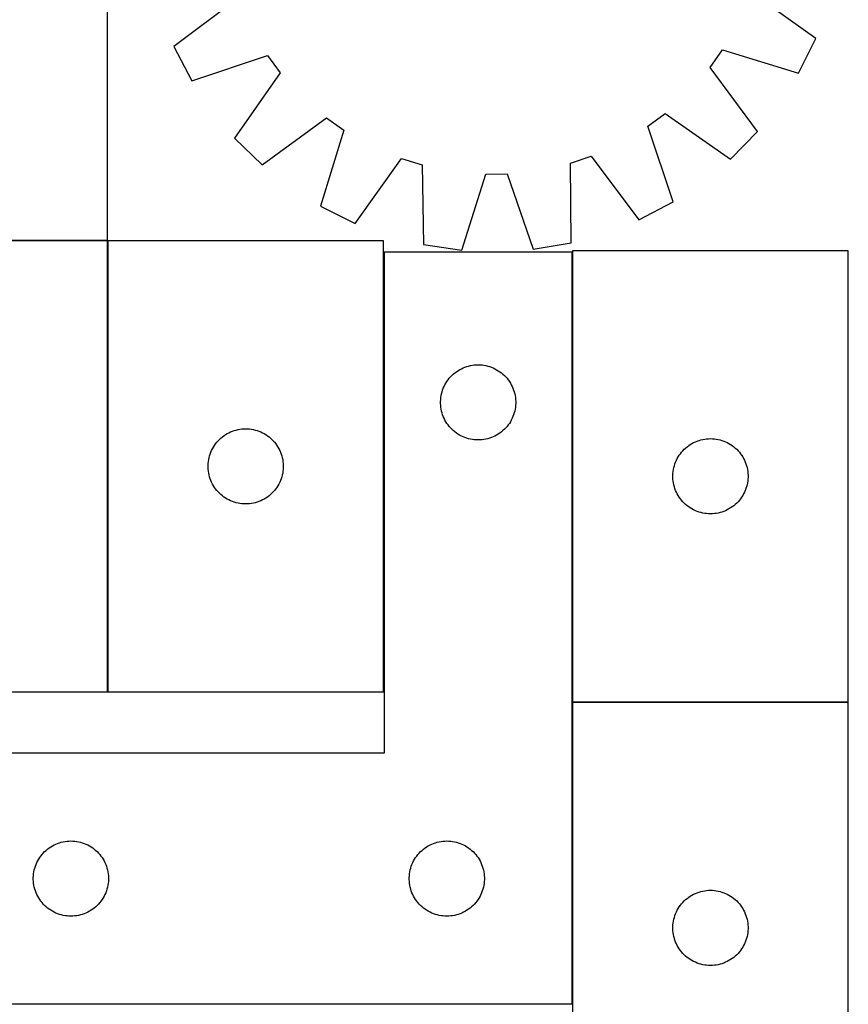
# Model space of a CAD drawing. Header units: millimetres. Extents: x 7 to 1493, y 7 to 2993.
# Tile 12 of 13: x 1163 to 1493, y 2113 to 2506. Entities that reach past the tile are written whole.
import ezdxf

# ---------------------------------------------------------------- set-up
doc = ezdxf.new("R2010")
doc.units = ezdxf.units.MM
doc.layers.add('COMMON', color=5, linetype='CONTINUOUS', true_color=0x0000ff)
doc.layers.add('CUT', color=7, linetype='CONTINUOUS', true_color=0x000000)

msp = doc.modelspace()

# ---------------------------------------------------------------- linework, layer by layer
at = {"layer": 'COMMON'}
for p, q in [((1197.721182, 2417.717695), (1097.721182, 2417.717695)), ((1197.821183, 2237.617694), (1197.821183, 2417.585263)), ((1383.272499, 2413.110446), (1383.272499, 2233.643374)), ((1383.272499, 2233.443373), (1383.272499, 2113.110446)), ((1383.3725, 2233.543373), (1493.3725, 2233.543373))]:
    msp.add_line(p, q, dxfattribs=at)
at = {"layer": 'CUT'}
for p, q in [((1197.721182, 2417.817695), (1197.721182, 2667.817695)), ((1480.365308, 2498.311299), (1454.535065, 2516.798411)), ((1249.650446, 2514.208533), (1224.29576, 2495.074409)), ((1224.29576, 2495.074409), (1231.453601, 2481.454723)), ((1473.554023, 2484.515034), (1480.365308, 2498.311299)), ((1231.453601, 2481.454723), (1261.592625, 2491.485376)), ((1261.592625, 2491.485376), (1266.719774, 2484.612843)), ((1438.21929, 2486.780711), (1443.171082, 2493.780649)), ((1443.171082, 2493.780649), (1473.554023, 2484.515034)), ((1266.719774, 2484.612843), (1248.518804, 2458.580181)), ((1457.072479, 2461.216439), (1438.21929, 2486.780711)), ((1413.426087, 2463.274033), (1420.29862, 2468.401182)), ((1420.29862, 2468.401182), (1446.331282, 2450.200213)), ((1259.53503, 2447.838984), (1285.099303, 2466.692173)), ((1285.099303, 2466.692173), (1292.09924, 2461.740381)), ((1423.45674, 2433.13501), (1413.426087, 2463.274033)), ((1292.09924, 2461.740381), (1282.833625, 2431.35744)), ((1446.331282, 2450.200213), (1457.072479, 2461.216439)), ((1248.518804, 2458.580181), (1259.53503, 2447.838984)), ((1296.629891, 2424.546155), (1315.117003, 2450.376398)), ((1315.117003, 2450.376398), (1323.304527, 2447.830064)), ((1323.304527, 2447.830064), (1323.881249, 2416.070937)), ((1382.582386, 2448.579375), (1390.70293, 2451.331854)), ((1382.808634, 2416.815818), (1382.582386, 2448.579375)), ((1390.70293, 2451.331854), (1409.837053, 2425.977169)), ((1339.10708, 2413.856301), (1348.707384, 2444.135153)), ((1348.707384, 2444.135153), (1357.281043, 2444.24353)), ((1357.281043, 2444.24353), (1367.643647, 2414.217022)), ((1409.837053, 2425.977169), (1423.45674, 2433.13501)), ((1282.833625, 2431.35744), (1296.629891, 2424.546155)), ((1197.721182, 2417.617694), (1087.721182, 2417.617694)), ((1097.721182, 2417.817695), (1197.721182, 2417.817695)), ((1197.721182, 2237.617694), (1197.721182, 2417.617694)), ((1197.921183, 2417.585263), (1197.921183, 2237.585263)), ((1307.921183, 2417.585263), (1197.921183, 2417.585263)), ((1307.921183, 2237.585263), (1307.921183, 2417.585263)), ((1367.643647, 2414.217022), (1382.808634, 2416.815818)), ((1383.172499, 2413.110446), (1308.172499, 2413.110446)), ((1308.172499, 2413.110446), (1308.172499, 2213.110446)), ((1323.881249, 2416.070937), (1339.10708, 2413.856301)), ((1383.172499, 2113.110446), (1383.172499, 2413.110446)), ((1383.3725, 2413.643374), (1383.3725, 2233.643374)), ((1493.3725, 2413.643374), (1383.3725, 2413.643374)), ((1493.3725, 2233.643374), (1493.3725, 2413.643374)), ((1336.363356, 2364.872244), (1336.981182, 2365.335872)), ((1336.981182, 2365.335872), (1337.622056, 2365.76708)), ((1337.622056, 2365.76708), (1338.284278, 2366.164725)), ((1338.284278, 2366.164725), (1338.966092, 2366.527753)), ((1338.966092, 2366.527753), (1339.66569, 2366.8552)), ((1339.66569, 2366.8552), (1340.381217, 2367.146199)), ((1340.381217, 2367.146199), (1341.110776, 2367.399977)), ((1341.110776, 2367.399977), (1341.852432, 2367.615862)), ((1341.852432, 2367.615862), (1342.604218, 2367.793282)), ((1342.604218, 2367.793282), (1343.36414, 2367.931765)), ((1343.36414, 2367.931765), (1344.130184, 2368.030945)), ((1344.130184, 2368.030945), (1344.900317, 2368.090558)), ((1344.900317, 2368.090558), (1345.672499, 2368.110446)), ((1345.672499, 2368.110446), (1346.44468, 2368.090558)), ((1346.44468, 2368.090558), (1347.214814, 2368.030945)), ((1347.214814, 2368.030945), (1347.980857, 2367.931765)), ((1347.980857, 2367.931765), (1348.74078, 2367.793282)), ((1348.74078, 2367.793282), (1349.492565, 2367.615862)), ((1349.492565, 2367.615862), (1350.234221, 2367.399977)), ((1350.234221, 2367.399977), (1350.96378, 2367.146199)), ((1350.96378, 2367.146199), (1351.679307, 2366.8552)), ((1351.679307, 2366.8552), (1352.378906, 2366.527753)), ((1352.378906, 2366.527753), (1353.06072, 2366.164725)), ((1353.06072, 2366.164725), (1353.722942, 2365.76708)), ((1353.722942, 2365.76708), (1354.363815, 2365.335872)), ((1354.363815, 2365.335872), (1354.981641, 2364.872244)), ((1332.812779, 2360.832338), (1333.227343, 2361.484102)), ((1333.227343, 2361.484102), (1333.67491, 2362.113661)), ((1333.67491, 2362.113661), (1334.154292, 2362.719344)), ((1334.154292, 2362.719344), (1334.664218, 2363.299547)), ((1334.664218, 2363.299547), (1335.203336, 2363.852729)), ((1335.203336, 2363.852729), (1335.770217, 2364.377425)), ((1335.770217, 2364.377425), (1336.363356, 2364.872244)), ((1354.981641, 2364.872244), (1355.57478, 2364.377425)), ((1355.57478, 2364.377425), (1356.141661, 2363.852729)), ((1356.141661, 2363.852729), (1356.680779, 2363.299547)), ((1356.680779, 2363.299547), (1357.190705, 2362.719344)), ((1357.190705, 2362.719344), (1357.670087, 2362.113661)), ((1357.670087, 2362.113661), (1358.117654, 2361.484102)), ((1358.117654, 2361.484102), (1358.532218, 2360.832338)), ((1331.073533, 2356.555763), (1331.270251, 2357.302731)), ((1331.270251, 2357.302731), (1331.50516, 2358.038582)), ((1331.50516, 2358.038582), (1331.777639, 2358.761365)), ((1331.777639, 2358.761365), (1332.086965, 2359.469162)), ((1332.086965, 2359.469162), (1332.432317, 2360.160098)), ((1332.432317, 2360.160098), (1332.812779, 2360.832338)), ((1358.532218, 2360.832338), (1358.912681, 2360.160098)), ((1358.912681, 2360.160098), (1359.258033, 2359.469162)), ((1359.258033, 2359.469162), (1359.567358, 2358.761365)), ((1359.567358, 2358.761365), (1359.839837, 2358.038582)), ((1359.839837, 2358.038582), (1360.074747, 2357.302731)), ((1360.074747, 2357.302731), (1360.271464, 2356.555763)), ((1330.677472, 2353.496665), (1330.717236, 2354.268078)), ((1330.677472, 2352.724228), (1330.677472, 2353.496665)), ((1330.717236, 2354.268078), (1330.796659, 2355.036422)), ((1330.796659, 2355.036422), (1330.915529, 2355.799658)), ((1330.915529, 2355.799658), (1331.073533, 2356.555763)), ((1360.271464, 2356.555763), (1360.429468, 2355.799658)), ((1360.429468, 2355.799658), (1360.548339, 2355.036422)), ((1360.548339, 2355.036422), (1360.627762, 2354.268078)), ((1360.627762, 2354.268078), (1360.667526, 2353.496665)), ((1360.667526, 2353.496665), (1360.667526, 2352.724228)), ((1330.717236, 2351.952815), (1330.677472, 2352.724228)), ((1330.796659, 2351.184471), (1330.717236, 2351.952815)), ((1330.915529, 2350.421235), (1330.796659, 2351.184471)), ((1331.073533, 2349.66513), (1330.915529, 2350.421235)), ((1331.270251, 2348.918162), (1331.073533, 2349.66513)), ((1360.271464, 2349.66513), (1360.074747, 2348.918162)), ((1360.429468, 2350.421235), (1360.271464, 2349.66513)), ((1360.548339, 2351.184471), (1360.429468, 2350.421235)), ((1360.627762, 2351.952815), (1360.548339, 2351.184471)), ((1360.667526, 2352.724228), (1360.627762, 2351.952815)), ((1331.50516, 2348.182311), (1331.270251, 2348.918162)), ((1331.777639, 2347.459528), (1331.50516, 2348.182311)), ((1332.086965, 2346.751731), (1331.777639, 2347.459528)), ((1332.432317, 2346.060795), (1332.086965, 2346.751731)), ((1332.812779, 2345.388554), (1332.432317, 2346.060795)), ((1333.227343, 2344.736791), (1332.812779, 2345.388554)), ((1358.532218, 2345.388554), (1358.117654, 2344.736791)), ((1358.912681, 2346.060795), (1358.532218, 2345.388554)), ((1359.258033, 2346.751731), (1358.912681, 2346.060795)), ((1359.567358, 2347.459528), (1359.258033, 2346.751731)), ((1359.839837, 2348.182311), (1359.567358, 2347.459528)), ((1360.074747, 2348.918162), (1359.839837, 2348.182311)), ((1246.914374, 2341.330017), (1247.629901, 2341.621016)), ((1247.629901, 2341.621016), (1248.35946, 2341.874794)), ((1248.35946, 2341.874794), (1249.101116, 2342.090679)), ((1249.101116, 2342.090679), (1249.852902, 2342.268099)), ((1249.852902, 2342.268099), (1250.612824, 2342.406582)), ((1250.612824, 2342.406582), (1251.378868, 2342.505761)), ((1251.378868, 2342.505761), (1252.149001, 2342.565375)), ((1252.149001, 2342.565375), (1252.921183, 2342.585263)), ((1252.921183, 2342.585263), (1253.693364, 2342.565375)), ((1253.693364, 2342.565375), (1254.463498, 2342.505761)), ((1254.463498, 2342.505761), (1255.229541, 2342.406582)), ((1255.229541, 2342.406582), (1255.989464, 2342.268099)), ((1255.989464, 2342.268099), (1256.741249, 2342.090679)), ((1256.741249, 2342.090679), (1257.482905, 2341.874794)), ((1257.482905, 2341.874794), (1258.212464, 2341.621016)), ((1258.212464, 2341.621016), (1258.927991, 2341.330017)), ((1333.67491, 2344.107232), (1333.227343, 2344.736791)), ((1334.154292, 2343.501549), (1333.67491, 2344.107232)), ((1334.664218, 2342.921346), (1334.154292, 2343.501549)), ((1335.203336, 2342.368164), (1334.664218, 2342.921346)), ((1335.770217, 2341.843468), (1335.203336, 2342.368164)), ((1336.363356, 2341.348649), (1335.770217, 2341.843468)), ((1355.57478, 2341.843468), (1354.981641, 2341.348649)), ((1356.141661, 2342.368164), (1355.57478, 2341.843468)), ((1356.680779, 2342.921346), (1356.141661, 2342.368164)), ((1357.190705, 2343.501549), (1356.680779, 2342.921346)), ((1357.670087, 2344.107232), (1357.190705, 2343.501549)), ((1358.117654, 2344.736791), (1357.670087, 2344.107232)), ((1241.402976, 2337.194161), (1241.912902, 2337.774363)), ((1241.912902, 2337.774363), (1242.45202, 2338.327546)), ((1242.45202, 2338.327546), (1243.018901, 2338.852242)), ((1243.018901, 2338.852242), (1243.61204, 2339.34706)), ((1243.61204, 2339.34706), (1244.229866, 2339.810688)), ((1244.229866, 2339.810688), (1244.87074, 2340.241897)), ((1244.87074, 2340.241897), (1245.532962, 2340.639542)), ((1245.532962, 2340.639542), (1246.214776, 2341.00257)), ((1246.214776, 2341.00257), (1246.914374, 2341.330017)), ((1258.927991, 2341.330017), (1259.627589, 2341.00257)), ((1259.627589, 2341.00257), (1260.309404, 2340.639542)), ((1260.309404, 2340.639542), (1260.971625, 2340.241897)), ((1260.971625, 2340.241897), (1261.612499, 2339.810688)), ((1261.612499, 2339.810688), (1262.230325, 2339.34706)), ((1262.230325, 2339.34706), (1262.823464, 2338.852242)), ((1262.823464, 2338.852242), (1263.390345, 2338.327546)), ((1263.390345, 2338.327546), (1263.929463, 2337.774363)), ((1263.929463, 2337.774363), (1264.439389, 2337.194161)), ((1336.981182, 2340.885021), (1336.363356, 2341.348649)), ((1337.622056, 2340.453813), (1336.981182, 2340.885021)), ((1338.284278, 2340.056168), (1337.622056, 2340.453813)), ((1338.966092, 2339.69314), (1338.284278, 2340.056168)), ((1339.66569, 2339.365693), (1338.966092, 2339.69314)), ((1340.381217, 2339.074694), (1339.66569, 2339.365693)), ((1341.110776, 2338.820916), (1340.381217, 2339.074694)), ((1341.852432, 2338.605031), (1341.110776, 2338.820916)), ((1342.604218, 2338.427611), (1341.852432, 2338.605031)), ((1343.36414, 2338.289128), (1342.604218, 2338.427611)), ((1344.130184, 2338.189948), (1343.36414, 2338.289128)), ((1344.900317, 2338.130335), (1344.130184, 2338.189948)), ((1345.672499, 2338.110446), (1344.900317, 2338.130335)), ((1346.44468, 2338.130335), (1345.672499, 2338.110446)), ((1347.214814, 2338.189948), (1346.44468, 2338.130335)), ((1347.980857, 2338.289128), (1347.214814, 2338.189948)), ((1348.74078, 2338.427611), (1347.980857, 2338.289128)), ((1349.492565, 2338.605031), (1348.74078, 2338.427611)), ((1350.234221, 2338.820916), (1349.492565, 2338.605031)), ((1350.96378, 2339.074694), (1350.234221, 2338.820916)), ((1351.679307, 2339.365693), (1350.96378, 2339.074694)), ((1352.378906, 2339.69314), (1351.679307, 2339.365693)), ((1353.06072, 2340.056168), (1352.378906, 2339.69314)), ((1353.722942, 2340.453813), (1353.06072, 2340.056168)), ((1354.363815, 2340.885021), (1353.722942, 2340.453813)), ((1354.981641, 2341.348649), (1354.363815, 2340.885021)), ((1432.365691, 2337.388127), (1433.081218, 2337.679126)), ((1433.081218, 2337.679126), (1433.810777, 2337.932904)), ((1433.810777, 2337.932904), (1434.552433, 2338.148789)), ((1434.552433, 2338.148789), (1435.304219, 2338.326209)), ((1435.304219, 2338.326209), (1436.064141, 2338.464692)), ((1436.064141, 2338.464692), (1436.830185, 2338.563872)), ((1436.830185, 2338.563872), (1437.600318, 2338.623485)), ((1437.600318, 2338.623485), (1438.3725, 2338.643374)), ((1438.3725, 2338.643374), (1439.144681, 2338.623485)), ((1439.144681, 2338.623485), (1439.914815, 2338.563872)), ((1439.914815, 2338.563872), (1440.680858, 2338.464692)), ((1440.680858, 2338.464692), (1441.440781, 2338.326209)), ((1441.440781, 2338.326209), (1442.192566, 2338.148789)), ((1442.192566, 2338.148789), (1442.934222, 2337.932904)), ((1442.934222, 2337.932904), (1443.663781, 2337.679126)), ((1443.663781, 2337.679126), (1444.379308, 2337.388127)), ((1239.026323, 2333.236182), (1239.335649, 2333.943979)), ((1239.335649, 2333.943979), (1239.681001, 2334.634914)), ((1239.681001, 2334.634914), (1240.061463, 2335.307155)), ((1240.061463, 2335.307155), (1240.476027, 2335.958919)), ((1240.476027, 2335.958919), (1240.923594, 2336.588478)), ((1240.923594, 2336.588478), (1241.402976, 2337.194161)), ((1264.439389, 2337.194161), (1264.918771, 2336.588478)), ((1264.918771, 2336.588478), (1265.366338, 2335.958919)), ((1265.366338, 2335.958919), (1265.780902, 2335.307155)), ((1265.780902, 2335.307155), (1266.161365, 2334.634914)), ((1266.161365, 2334.634914), (1266.506716, 2333.943979)), ((1266.506716, 2333.943979), (1266.816042, 2333.236182)), ((1426.854293, 2333.252271), (1427.364219, 2333.832474)), ((1427.364219, 2333.832474), (1427.903337, 2334.385656)), ((1427.903337, 2334.385656), (1428.470218, 2334.910353)), ((1428.470218, 2334.910353), (1429.063357, 2335.405171)), ((1429.063357, 2335.405171), (1429.681183, 2335.868799)), ((1429.681183, 2335.868799), (1430.322057, 2336.300007)), ((1430.322057, 2336.300007), (1430.984279, 2336.697652)), ((1430.984279, 2336.697652), (1431.666093, 2337.06068)), ((1431.666093, 2337.06068), (1432.365691, 2337.388127)), ((1444.379308, 2337.388127), (1445.078907, 2337.06068)), ((1445.078907, 2337.06068), (1445.760721, 2336.697652)), ((1445.760721, 2336.697652), (1446.422943, 2336.300007)), ((1446.422943, 2336.300007), (1447.063816, 2335.868799)), ((1447.063816, 2335.868799), (1447.681642, 2335.405171)), ((1447.681642, 2335.405171), (1448.274781, 2334.910353)), ((1448.274781, 2334.910353), (1448.841662, 2334.385656)), ((1448.841662, 2334.385656), (1449.38078, 2333.832474)), ((1449.38078, 2333.832474), (1449.890706, 2333.252271)), ((1238.045342, 2329.511239), (1238.164213, 2330.274475)), ((1238.164213, 2330.274475), (1238.322217, 2331.030579)), ((1238.322217, 2331.030579), (1238.518934, 2331.777548)), ((1238.518934, 2331.777548), (1238.753844, 2332.513399)), ((1238.753844, 2332.513399), (1239.026323, 2333.236182)), ((1266.816042, 2333.236182), (1267.088521, 2332.513399)), ((1267.088521, 2332.513399), (1267.323431, 2331.777548)), ((1267.323431, 2331.777548), (1267.520148, 2331.030579)), ((1267.520148, 2331.030579), (1267.678152, 2330.274475)), ((1267.678152, 2330.274475), (1267.797023, 2329.511239)), ((1424.47764, 2329.294292), (1424.786966, 2330.002089)), ((1424.786966, 2330.002089), (1425.132318, 2330.693025)), ((1425.132318, 2330.693025), (1425.51278, 2331.365266)), ((1425.51278, 2331.365266), (1425.927344, 2332.017029)), ((1425.927344, 2332.017029), (1426.374911, 2332.646588)), ((1426.374911, 2332.646588), (1426.854293, 2333.252271)), ((1449.890706, 2333.252271), (1450.370088, 2332.646588)), ((1450.370088, 2332.646588), (1450.817655, 2332.017029)), ((1450.817655, 2332.017029), (1451.232219, 2331.365266)), ((1451.232219, 2331.365266), (1451.612682, 2330.693025)), ((1451.612682, 2330.693025), (1451.958034, 2330.002089)), ((1451.958034, 2330.002089), (1452.267359, 2329.294292)), ((1237.926156, 2327.971482), (1237.96592, 2328.742895)), ((1237.926156, 2327.199045), (1237.926156, 2327.971482)), ((1237.96592, 2326.427631), (1237.926156, 2327.199045)), ((1237.96592, 2328.742895), (1238.045342, 2329.511239)), ((1238.045342, 2325.659288), (1237.96592, 2326.427631)), ((1267.797023, 2329.511239), (1267.876445, 2328.742895)), ((1267.876445, 2326.427631), (1267.797023, 2325.659288)), ((1267.876445, 2328.742895), (1267.91621, 2327.971482)), ((1267.91621, 2327.199045), (1267.876445, 2326.427631)), ((1267.91621, 2327.971482), (1267.91621, 2327.199045)), ((1423.49666, 2325.569349), (1423.61553, 2326.332585)), ((1423.61553, 2326.332585), (1423.773534, 2327.08869)), ((1423.773534, 2327.08869), (1423.970252, 2327.835658)), ((1423.970252, 2327.835658), (1424.205161, 2328.571509)), ((1424.205161, 2328.571509), (1424.47764, 2329.294292)), ((1452.267359, 2329.294292), (1452.539838, 2328.571509)), ((1452.539838, 2328.571509), (1452.774748, 2327.835658)), ((1452.774748, 2327.835658), (1452.971465, 2327.08869)), ((1452.971465, 2327.08869), (1453.129469, 2326.332585)), ((1453.129469, 2326.332585), (1453.24834, 2325.569349)), ((1238.164213, 2324.896052), (1238.045342, 2325.659288)), ((1238.322217, 2324.139947), (1238.164213, 2324.896052)), ((1238.518934, 2323.392979), (1238.322217, 2324.139947)), ((1238.753844, 2322.657128), (1238.518934, 2323.392979)), ((1239.026323, 2321.934345), (1238.753844, 2322.657128)), ((1239.335649, 2321.226547), (1239.026323, 2321.934345)), ((1266.816042, 2321.934345), (1266.506716, 2321.226547)), ((1267.088521, 2322.657128), (1266.816042, 2321.934345)), ((1267.323431, 2323.392979), (1267.088521, 2322.657128)), ((1267.520148, 2324.139947), (1267.323431, 2323.392979)), ((1267.678152, 2324.896052), (1267.520148, 2324.139947)), ((1267.797023, 2325.659288), (1267.678152, 2324.896052)), ((1423.377473, 2324.029592), (1423.417237, 2324.801006)), ((1423.377473, 2323.257155), (1423.377473, 2324.029592)), ((1423.417237, 2322.485742), (1423.377473, 2323.257155)), ((1423.417237, 2324.801006), (1423.49666, 2325.569349)), ((1423.49666, 2321.717398), (1423.417237, 2322.485742)), ((1453.24834, 2325.569349), (1453.327763, 2324.801006)), ((1453.327763, 2322.485742), (1453.24834, 2321.717398)), ((1453.327763, 2324.801006), (1453.367527, 2324.029592)), ((1453.367527, 2323.257155), (1453.327763, 2322.485742)), ((1453.367527, 2324.029592), (1453.367527, 2323.257155)), ((1239.681001, 2320.535612), (1239.335649, 2321.226547)), ((1240.061463, 2319.863371), (1239.681001, 2320.535612)), ((1240.476027, 2319.211607), (1240.061463, 2319.863371)), ((1240.923594, 2318.582049), (1240.476027, 2319.211607)), ((1241.402976, 2317.976366), (1240.923594, 2318.582049)), ((1241.912902, 2317.396163), (1241.402976, 2317.976366)), ((1264.439389, 2317.976366), (1263.929463, 2317.396163)), ((1264.918771, 2318.582049), (1264.439389, 2317.976366)), ((1265.366338, 2319.211607), (1264.918771, 2318.582049)), ((1265.780902, 2319.863371), (1265.366338, 2319.211607)), ((1266.161365, 2320.535612), (1265.780902, 2319.863371)), ((1266.506716, 2321.226547), (1266.161365, 2320.535612)), ((1423.61553, 2320.954162), (1423.49666, 2321.717398)), ((1423.773534, 2320.198057), (1423.61553, 2320.954162)), ((1423.970252, 2319.451089), (1423.773534, 2320.198057)), ((1424.205161, 2318.715238), (1423.970252, 2319.451089)), ((1424.47764, 2317.992455), (1424.205161, 2318.715238)), ((1424.786966, 2317.284658), (1424.47764, 2317.992455)), ((1452.267359, 2317.992455), (1451.958034, 2317.284658)), ((1452.539838, 2318.715238), (1452.267359, 2317.992455)), ((1452.774748, 2319.451089), (1452.539838, 2318.715238)), ((1452.971465, 2320.198057), (1452.774748, 2319.451089)), ((1453.129469, 2320.954162), (1452.971465, 2320.198057)), ((1453.24834, 2321.717398), (1453.129469, 2320.954162)), ((1242.45202, 2316.84298), (1241.912902, 2317.396163)), ((1243.018901, 2316.318284), (1242.45202, 2316.84298)), ((1243.61204, 2315.823466), (1243.018901, 2316.318284)), ((1244.229866, 2315.359838), (1243.61204, 2315.823466)), ((1244.87074, 2314.92863), (1244.229866, 2315.359838)), ((1245.532962, 2314.530985), (1244.87074, 2314.92863)), ((1246.214776, 2314.167957), (1245.532962, 2314.530985)), ((1246.914374, 2313.84051), (1246.214776, 2314.167957)), ((1259.627589, 2314.167957), (1258.927991, 2313.84051)), ((1260.309404, 2314.530985), (1259.627589, 2314.167957)), ((1260.971625, 2314.92863), (1260.309404, 2314.530985)), ((1261.612499, 2315.359838), (1260.971625, 2314.92863)), ((1262.230325, 2315.823466), (1261.612499, 2315.359838)), ((1262.823464, 2316.318284), (1262.230325, 2315.823466)), ((1263.390345, 2316.84298), (1262.823464, 2316.318284)), ((1263.929463, 2317.396163), (1263.390345, 2316.84298)), ((1425.132318, 2316.593722), (1424.786966, 2317.284658)), ((1425.51278, 2315.921482), (1425.132318, 2316.593722)), ((1425.927344, 2315.269718), (1425.51278, 2315.921482)), ((1426.374911, 2314.640159), (1425.927344, 2315.269718)), ((1426.854293, 2314.034476), (1426.374911, 2314.640159)), ((1427.364219, 2313.454273), (1426.854293, 2314.034476)), ((1449.890706, 2314.034476), (1449.38078, 2313.454273)), ((1450.370088, 2314.640159), (1449.890706, 2314.034476)), ((1450.817655, 2315.269718), (1450.370088, 2314.640159)), ((1451.232219, 2315.921482), (1450.817655, 2315.269718)), ((1451.612682, 2316.593722), (1451.232219, 2315.921482)), ((1451.958034, 2317.284658), (1451.612682, 2316.593722)), ((1247.629901, 2313.549511), (1246.914374, 2313.84051)), ((1248.35946, 2313.295733), (1247.629901, 2313.549511)), ((1249.101116, 2313.079847), (1248.35946, 2313.295733)), ((1249.852902, 2312.902428), (1249.101116, 2313.079847)), ((1250.612824, 2312.763945), (1249.852902, 2312.902428)), ((1251.378868, 2312.664765), (1250.612824, 2312.763945)), ((1252.149001, 2312.605152), (1251.378868, 2312.664765)), ((1252.921183, 2312.585263), (1252.149001, 2312.605152)), ((1253.693364, 2312.605152), (1252.921183, 2312.585263)), ((1254.463498, 2312.664765), (1253.693364, 2312.605152)), ((1255.229541, 2312.763945), (1254.463498, 2312.664765)), ((1255.989464, 2312.902428), (1255.229541, 2312.763945)), ((1256.741249, 2313.079847), (1255.989464, 2312.902428)), ((1257.482905, 2313.295733), (1256.741249, 2313.079847)), ((1258.212464, 2313.549511), (1257.482905, 2313.295733)), ((1258.927991, 2313.84051), (1258.212464, 2313.549511)), ((1427.903337, 2312.901091), (1427.364219, 2313.454273)), ((1428.470218, 2312.376395), (1427.903337, 2312.901091)), ((1429.063357, 2311.881576), (1428.470218, 2312.376395)), ((1429.681183, 2311.417949), (1429.063357, 2311.881576)), ((1430.322057, 2310.98674), (1429.681183, 2311.417949)), ((1430.984279, 2310.589095), (1430.322057, 2310.98674)), ((1431.666093, 2310.226067), (1430.984279, 2310.589095)), ((1432.365691, 2309.89862), (1431.666093, 2310.226067)), ((1445.078907, 2310.226067), (1444.379308, 2309.89862)), ((1445.760721, 2310.589095), (1445.078907, 2310.226067)), ((1446.422943, 2310.98674), (1445.760721, 2310.589095)), ((1447.063816, 2311.417949), (1446.422943, 2310.98674)), ((1447.681642, 2311.881576), (1447.063816, 2311.417949)), ((1448.274781, 2312.376395), (1447.681642, 2311.881576)), ((1448.841662, 2312.901091), (1448.274781, 2312.376395)), ((1449.38078, 2313.454273), (1448.841662, 2312.901091)), ((1433.081218, 2309.607621), (1432.365691, 2309.89862)), ((1433.810777, 2309.353843), (1433.081218, 2309.607621)), ((1434.552433, 2309.137958), (1433.810777, 2309.353843)), ((1435.304219, 2308.960538), (1434.552433, 2309.137958)), ((1436.064141, 2308.822055), (1435.304219, 2308.960538)), ((1436.830185, 2308.722875), (1436.064141, 2308.822055)), ((1437.600318, 2308.663262), (1436.830185, 2308.722875)), ((1438.3725, 2308.643374), (1437.600318, 2308.663262)), ((1439.144681, 2308.663262), (1438.3725, 2308.643374)), ((1439.914815, 2308.722875), (1439.144681, 2308.663262)), ((1440.680858, 2308.822055), (1439.914815, 2308.722875)), ((1441.440781, 2308.960538), (1440.680858, 2308.822055)), ((1442.192566, 2309.137958), (1441.440781, 2308.960538)), ((1442.934222, 2309.353843), (1442.192566, 2309.137958)), ((1443.663781, 2309.607621), (1442.934222, 2309.353843)), ((1444.379308, 2309.89862), (1443.663781, 2309.607621)), ((1087.721182, 2237.617694), (1197.721182, 2237.617694)), ((1197.921183, 2237.585263), (1307.921183, 2237.585263)), ((1383.3725, 2233.643374), (1493.3725, 2233.643374)), ((1493.3725, 2233.443373), (1383.3725, 2233.443373)), ((1383.3725, 2233.443373), (1383.3725, 2053.443373)), ((1493.3725, 2053.443373), (1493.3725, 2233.443373)), ((1308.172499, 2213.110446), (1133.172499, 2213.110446)), ((1175.784278, 2176.164725), (1176.466092, 2176.527753)), ((1176.466092, 2176.527753), (1177.16569, 2176.8552)), ((1177.16569, 2176.8552), (1177.881217, 2177.146199)), ((1177.881217, 2177.146199), (1178.610776, 2177.399977)), ((1178.610776, 2177.399977), (1179.352432, 2177.615862)), ((1179.352432, 2177.615862), (1180.104218, 2177.793282)), ((1180.104218, 2177.793282), (1180.86414, 2177.931765)), ((1180.86414, 2177.931765), (1181.630184, 2178.030945)), ((1181.630184, 2178.030945), (1182.400317, 2178.090558)), ((1182.400317, 2178.090558), (1183.172499, 2178.110446)), ((1183.172499, 2178.110446), (1183.94468, 2178.090558)), ((1183.94468, 2178.090558), (1184.714814, 2178.030945)), ((1184.714814, 2178.030945), (1185.480857, 2177.931765)), ((1185.480857, 2177.931765), (1186.24078, 2177.793282)), ((1186.24078, 2177.793282), (1186.992565, 2177.615862)), ((1186.992565, 2177.615862), (1187.734221, 2177.399977)), ((1187.734221, 2177.399977), (1188.46378, 2177.146199)), ((1188.46378, 2177.146199), (1189.179307, 2176.8552)), ((1189.179307, 2176.8552), (1189.878906, 2176.527753)), ((1189.878906, 2176.527753), (1190.56072, 2176.164725)), ((1325.784278, 2176.164725), (1326.466092, 2176.527753)), ((1326.466092, 2176.527753), (1327.16569, 2176.8552)), ((1327.16569, 2176.8552), (1327.881217, 2177.146199)), ((1327.881217, 2177.146199), (1328.610776, 2177.399977)), ((1328.610776, 2177.399977), (1329.352432, 2177.615862)), ((1329.352432, 2177.615862), (1330.104218, 2177.793282)), ((1330.104218, 2177.793282), (1330.86414, 2177.931765)), ((1330.86414, 2177.931765), (1331.630184, 2178.030945)), ((1331.630184, 2178.030945), (1332.400317, 2178.090558)), ((1332.400317, 2178.090558), (1333.172499, 2178.110446)), ((1333.172499, 2178.110446), (1333.94468, 2178.090558)), ((1333.94468, 2178.090558), (1334.714814, 2178.030945)), ((1334.714814, 2178.030945), (1335.480857, 2177.931765)), ((1335.480857, 2177.931765), (1336.24078, 2177.793282)), ((1336.24078, 2177.793282), (1336.992565, 2177.615862)), ((1336.992565, 2177.615862), (1337.734221, 2177.399977)), ((1337.734221, 2177.399977), (1338.46378, 2177.146199)), ((1338.46378, 2177.146199), (1339.179307, 2176.8552)), ((1339.179307, 2176.8552), (1339.878906, 2176.527753)), ((1339.878906, 2176.527753), (1340.56072, 2176.164725)), ((1171.17491, 2172.113661), (1171.654292, 2172.719344)), ((1171.654292, 2172.719344), (1172.164218, 2173.299547)), ((1172.164218, 2173.299547), (1172.703336, 2173.852729)), ((1172.703336, 2173.852729), (1173.270217, 2174.377425)), ((1173.270217, 2174.377425), (1173.863356, 2174.872244)), ((1173.863356, 2174.872244), (1174.481182, 2175.335872)), ((1174.481182, 2175.335872), (1175.122056, 2175.76708)), ((1175.122056, 2175.76708), (1175.784278, 2176.164725)), ((1190.56072, 2176.164725), (1191.222942, 2175.76708)), ((1191.222942, 2175.76708), (1191.863815, 2175.335872)), ((1191.863815, 2175.335872), (1192.481641, 2174.872244)), ((1192.481641, 2174.872244), (1193.07478, 2174.377425)), ((1193.07478, 2174.377425), (1193.641661, 2173.852729)), ((1193.641661, 2173.852729), (1194.180779, 2173.299547)), ((1194.180779, 2173.299547), (1194.690705, 2172.719344)), ((1194.690705, 2172.719344), (1195.170087, 2172.113661)), ((1321.17491, 2172.113661), (1321.654292, 2172.719344)), ((1321.654292, 2172.719344), (1322.164218, 2173.299547)), ((1322.164218, 2173.299547), (1322.703336, 2173.852729)), ((1322.703336, 2173.852729), (1323.270217, 2174.377425)), ((1323.270217, 2174.377425), (1323.863356, 2174.872244)), ((1323.863356, 2174.872244), (1324.481182, 2175.335872)), ((1324.481182, 2175.335872), (1325.122056, 2175.76708)), ((1325.122056, 2175.76708), (1325.784278, 2176.164725)), ((1340.56072, 2176.164725), (1341.222942, 2175.76708)), ((1341.222942, 2175.76708), (1341.863815, 2175.335872)), ((1341.863815, 2175.335872), (1342.481641, 2174.872244)), ((1342.481641, 2174.872244), (1343.07478, 2174.377425)), ((1343.07478, 2174.377425), (1343.641661, 2173.852729)), ((1343.641661, 2173.852729), (1344.180779, 2173.299547)), ((1344.180779, 2173.299547), (1344.690705, 2172.719344)), ((1344.690705, 2172.719344), (1345.170087, 2172.113661)), ((1169.00516, 2168.038582), (1169.277639, 2168.761365)), ((1169.277639, 2168.761365), (1169.586965, 2169.469162)), ((1169.586965, 2169.469162), (1169.932317, 2170.160098)), ((1169.932317, 2170.160098), (1170.312779, 2170.832338)), ((1170.312779, 2170.832338), (1170.727343, 2171.484102)), ((1170.727343, 2171.484102), (1171.17491, 2172.113661)), ((1195.170087, 2172.113661), (1195.617654, 2171.484102)), ((1195.617654, 2171.484102), (1196.032218, 2170.832338)), ((1196.032218, 2170.832338), (1196.412681, 2170.160098)), ((1196.412681, 2170.160098), (1196.758033, 2169.469162)), ((1196.758033, 2169.469162), (1197.067358, 2168.761365)), ((1197.067358, 2168.761365), (1197.339837, 2168.038582)), ((1319.00516, 2168.038582), (1319.277639, 2168.761365)), ((1319.277639, 2168.761365), (1319.586965, 2169.469162)), ((1319.586965, 2169.469162), (1319.932317, 2170.160098)), ((1319.932317, 2170.160098), (1320.312779, 2170.832338)), ((1320.312779, 2170.832338), (1320.727343, 2171.484102)), ((1320.727343, 2171.484102), (1321.17491, 2172.113661)), ((1345.170087, 2172.113661), (1345.617654, 2171.484102)), ((1345.617654, 2171.484102), (1346.032218, 2170.832338)), ((1346.032218, 2170.832338), (1346.412681, 2170.160098)), ((1346.412681, 2170.160098), (1346.758033, 2169.469162)), ((1346.758033, 2169.469162), (1347.067358, 2168.761365)), ((1347.067358, 2168.761365), (1347.339837, 2168.038582)), ((1168.217236, 2164.268078), (1168.296659, 2165.036422)), ((1168.296659, 2165.036422), (1168.415529, 2165.799658)), ((1168.415529, 2165.799658), (1168.573533, 2166.555763)), ((1168.573533, 2166.555763), (1168.770251, 2167.302731)), ((1168.770251, 2167.302731), (1169.00516, 2168.038582)), ((1197.339837, 2168.038582), (1197.574747, 2167.302731)), ((1197.574747, 2167.302731), (1197.771464, 2166.555763)), ((1197.771464, 2166.555763), (1197.929468, 2165.799658)), ((1197.929468, 2165.799658), (1198.048339, 2165.036422)), ((1198.048339, 2165.036422), (1198.127762, 2164.268078)), ((1318.217236, 2164.268078), (1318.296659, 2165.036422)), ((1318.296659, 2165.036422), (1318.415529, 2165.799658)), ((1318.415529, 2165.799658), (1318.573533, 2166.555763)), ((1318.573533, 2166.555763), (1318.770251, 2167.302731)), ((1318.770251, 2167.302731), (1319.00516, 2168.038582)), ((1347.339837, 2168.038582), (1347.574747, 2167.302731)), ((1347.574747, 2167.302731), (1347.771464, 2166.555763)), ((1347.771464, 2166.555763), (1347.929468, 2165.799658)), ((1347.929468, 2165.799658), (1348.048339, 2165.036422)), ((1348.048339, 2165.036422), (1348.127762, 2164.268078)), ((1168.177472, 2163.496665), (1168.217236, 2164.268078)), ((1168.177472, 2162.724228), (1168.177472, 2163.496665)), ((1168.217236, 2161.952815), (1168.177472, 2162.724228)), ((1168.296659, 2161.184471), (1168.217236, 2161.952815)), ((1168.415529, 2160.421235), (1168.296659, 2161.184471)), ((1198.048339, 2161.184471), (1197.929468, 2160.421235)), ((1198.127762, 2161.952815), (1198.048339, 2161.184471)), ((1198.127762, 2164.268078), (1198.167526, 2163.496665)), ((1198.167526, 2162.724228), (1198.127762, 2161.952815)), ((1198.167526, 2163.496665), (1198.167526, 2162.724228)), ((1318.177472, 2163.496665), (1318.217236, 2164.268078)), ((1318.177472, 2162.724228), (1318.177472, 2163.496665)), ((1318.217236, 2161.952815), (1318.177472, 2162.724228)), ((1318.296659, 2161.184471), (1318.217236, 2161.952815)), ((1318.415529, 2160.421235), (1318.296659, 2161.184471)), ((1348.048339, 2161.184471), (1347.929468, 2160.421235)), ((1348.127762, 2161.952815), (1348.048339, 2161.184471)), ((1348.127762, 2164.268078), (1348.167526, 2163.496665)), ((1348.167526, 2162.724228), (1348.127762, 2161.952815)), ((1348.167526, 2163.496665), (1348.167526, 2162.724228)), ((1168.573533, 2159.66513), (1168.415529, 2160.421235)), ((1168.770251, 2158.918162), (1168.573533, 2159.66513)), ((1169.00516, 2158.182311), (1168.770251, 2158.918162)), ((1169.277639, 2157.459528), (1169.00516, 2158.182311)), ((1169.586965, 2156.751731), (1169.277639, 2157.459528)), ((1197.067358, 2157.459528), (1196.758033, 2156.751731)), ((1197.339837, 2158.182311), (1197.067358, 2157.459528)), ((1197.574747, 2158.918162), (1197.339837, 2158.182311)), ((1197.771464, 2159.66513), (1197.574747, 2158.918162)), ((1197.929468, 2160.421235), (1197.771464, 2159.66513)), ((1318.573533, 2159.66513), (1318.415529, 2160.421235)), ((1318.770251, 2158.918162), (1318.573533, 2159.66513)), ((1319.00516, 2158.182311), (1318.770251, 2158.918162)), ((1319.277639, 2157.459528), (1319.00516, 2158.182311)), ((1319.586965, 2156.751731), (1319.277639, 2157.459528)), ((1347.067358, 2157.459528), (1346.758033, 2156.751731)), ((1347.339837, 2158.182311), (1347.067358, 2157.459528)), ((1347.574747, 2158.918162), (1347.339837, 2158.182311)), ((1347.771464, 2159.66513), (1347.574747, 2158.918162)), ((1347.929468, 2160.421235), (1347.771464, 2159.66513)), ((1430.984279, 2156.497651), (1431.666093, 2156.860679)), ((1431.666093, 2156.860679), (1432.365691, 2157.188126)), ((1432.365691, 2157.188126), (1433.081218, 2157.479125)), ((1433.081218, 2157.479125), (1433.810777, 2157.732903)), ((1433.810777, 2157.732903), (1434.552433, 2157.948788)), ((1434.552433, 2157.948788), (1435.304219, 2158.126208)), ((1435.304219, 2158.126208), (1436.064141, 2158.264691)), ((1436.064141, 2158.264691), (1436.830185, 2158.363871)), ((1436.830185, 2158.363871), (1437.600318, 2158.423484)), ((1437.600318, 2158.423484), (1438.3725, 2158.443373)), ((1438.3725, 2158.443373), (1439.144681, 2158.423484)), ((1439.144681, 2158.423484), (1439.914815, 2158.363871)), ((1439.914815, 2158.363871), (1440.680858, 2158.264691)), ((1440.680858, 2158.264691), (1441.440781, 2158.126208)), ((1441.440781, 2158.126208), (1442.192566, 2157.948788)), ((1442.192566, 2157.948788), (1442.934222, 2157.732903)), ((1442.934222, 2157.732903), (1443.663781, 2157.479125)), ((1443.663781, 2157.479125), (1444.379308, 2157.188126)), ((1444.379308, 2157.188126), (1445.078907, 2156.860679)), ((1445.078907, 2156.860679), (1445.760721, 2156.497651)), ((1169.932317, 2156.060795), (1169.586965, 2156.751731)), ((1170.312779, 2155.388554), (1169.932317, 2156.060795)), ((1170.727343, 2154.736791), (1170.312779, 2155.388554)), ((1171.17491, 2154.107232), (1170.727343, 2154.736791)), ((1171.654292, 2153.501549), (1171.17491, 2154.107232)), ((1172.164218, 2152.921346), (1171.654292, 2153.501549)), ((1172.703336, 2152.368164), (1172.164218, 2152.921346)), ((1194.180779, 2152.921346), (1193.641661, 2152.368164)), ((1194.690705, 2153.501549), (1194.180779, 2152.921346)), ((1195.170087, 2154.107232), (1194.690705, 2153.501549)), ((1195.617654, 2154.736791), (1195.170087, 2154.107232)), ((1196.032218, 2155.388554), (1195.617654, 2154.736791)), ((1196.412681, 2156.060795), (1196.032218, 2155.388554)), ((1196.758033, 2156.751731), (1196.412681, 2156.060795)), ((1319.932317, 2156.060795), (1319.586965, 2156.751731)), ((1320.312779, 2155.388554), (1319.932317, 2156.060795)), ((1320.727343, 2154.736791), (1320.312779, 2155.388554)), ((1321.17491, 2154.107232), (1320.727343, 2154.736791)), ((1321.654292, 2153.501549), (1321.17491, 2154.107232)), ((1322.164218, 2152.921346), (1321.654292, 2153.501549)), ((1322.703336, 2152.368164), (1322.164218, 2152.921346)), ((1344.180779, 2152.921346), (1343.641661, 2152.368164)), ((1344.690705, 2153.501549), (1344.180779, 2152.921346)), ((1345.170087, 2154.107232), (1344.690705, 2153.501549)), ((1345.617654, 2154.736791), (1345.170087, 2154.107232)), ((1346.032218, 2155.388554), (1345.617654, 2154.736791)), ((1346.412681, 2156.060795), (1346.032218, 2155.388554)), ((1346.758033, 2156.751731), (1346.412681, 2156.060795)), ((1426.374911, 2152.446587), (1426.854293, 2153.05227)), ((1426.854293, 2153.05227), (1427.364219, 2153.632473)), ((1427.364219, 2153.632473), (1427.903337, 2154.185655)), ((1427.903337, 2154.185655), (1428.470218, 2154.710352)), ((1428.470218, 2154.710352), (1429.063357, 2155.20517)), ((1429.063357, 2155.20517), (1429.681183, 2155.668798)), ((1429.681183, 2155.668798), (1430.322057, 2156.100006)), ((1430.322057, 2156.100006), (1430.984279, 2156.497651)), ((1445.760721, 2156.497651), (1446.422943, 2156.100006)), ((1446.422943, 2156.100006), (1447.063816, 2155.668798)), ((1447.063816, 2155.668798), (1447.681642, 2155.20517)), ((1447.681642, 2155.20517), (1448.274781, 2154.710352)), ((1448.274781, 2154.710352), (1448.841662, 2154.185655)), ((1448.841662, 2154.185655), (1449.38078, 2153.632473)), ((1449.38078, 2153.632473), (1449.890706, 2153.05227)), ((1449.890706, 2153.05227), (1450.370088, 2152.446587)), ((1173.270217, 2151.843468), (1172.703336, 2152.368164)), ((1173.863356, 2151.348649), (1173.270217, 2151.843468)), ((1174.481182, 2150.885021), (1173.863356, 2151.348649)), ((1175.122056, 2150.453813), (1174.481182, 2150.885021)), ((1175.784278, 2150.056168), (1175.122056, 2150.453813)), ((1176.466092, 2149.69314), (1175.784278, 2150.056168)), ((1177.16569, 2149.365693), (1176.466092, 2149.69314)), ((1177.881217, 2149.074694), (1177.16569, 2149.365693)), ((1178.610776, 2148.820916), (1177.881217, 2149.074694)), ((1188.46378, 2149.074694), (1187.734221, 2148.820916)), ((1189.179307, 2149.365693), (1188.46378, 2149.074694)), ((1189.878906, 2149.69314), (1189.179307, 2149.365693)), ((1190.56072, 2150.056168), (1189.878906, 2149.69314)), ((1191.222942, 2150.453813), (1190.56072, 2150.056168)), ((1191.863815, 2150.885021), (1191.222942, 2150.453813)), ((1192.481641, 2151.348649), (1191.863815, 2150.885021)), ((1193.07478, 2151.843468), (1192.481641, 2151.348649)), ((1193.641661, 2152.368164), (1193.07478, 2151.843468)), ((1323.270217, 2151.843468), (1322.703336, 2152.368164)), ((1323.863356, 2151.348649), (1323.270217, 2151.843468)), ((1324.481182, 2150.885021), (1323.863356, 2151.348649)), ((1325.122056, 2150.453813), (1324.481182, 2150.885021)), ((1325.784278, 2150.056168), (1325.122056, 2150.453813)), ((1326.466092, 2149.69314), (1325.784278, 2150.056168)), ((1327.16569, 2149.365693), (1326.466092, 2149.69314)), ((1327.881217, 2149.074694), (1327.16569, 2149.365693)), ((1328.610776, 2148.820916), (1327.881217, 2149.074694)), ((1338.46378, 2149.074694), (1337.734221, 2148.820916)), ((1339.179307, 2149.365693), (1338.46378, 2149.074694)), ((1339.878906, 2149.69314), (1339.179307, 2149.365693)), ((1340.56072, 2150.056168), (1339.878906, 2149.69314)), ((1341.222942, 2150.453813), (1340.56072, 2150.056168)), ((1341.863815, 2150.885021), (1341.222942, 2150.453813)), ((1342.481641, 2151.348649), (1341.863815, 2150.885021)), ((1343.07478, 2151.843468), (1342.481641, 2151.348649)), ((1343.641661, 2152.368164), (1343.07478, 2151.843468)), ((1424.205161, 2148.371508), (1424.47764, 2149.094291)), ((1424.47764, 2149.094291), (1424.786966, 2149.802088)), ((1424.786966, 2149.802088), (1425.132318, 2150.493024)), ((1425.132318, 2150.493024), (1425.51278, 2151.165265)), ((1425.51278, 2151.165265), (1425.927344, 2151.817028)), ((1425.927344, 2151.817028), (1426.374911, 2152.446587)), ((1450.370088, 2152.446587), (1450.817655, 2151.817028)), ((1450.817655, 2151.817028), (1451.232219, 2151.165265)), ((1451.232219, 2151.165265), (1451.612682, 2150.493024)), ((1451.612682, 2150.493024), (1451.958034, 2149.802088)), ((1451.958034, 2149.802088), (1452.267359, 2149.094291)), ((1452.267359, 2149.094291), (1452.539838, 2148.371508)), ((1179.352432, 2148.605031), (1178.610776, 2148.820916)), ((1180.104218, 2148.427611), (1179.352432, 2148.605031)), ((1180.86414, 2148.289128), (1180.104218, 2148.427611)), ((1181.630184, 2148.189948), (1180.86414, 2148.289128)), ((1182.400317, 2148.130335), (1181.630184, 2148.189948)), ((1183.172499, 2148.110446), (1182.400317, 2148.130335)), ((1183.94468, 2148.130335), (1183.172499, 2148.110446)), ((1184.714814, 2148.189948), (1183.94468, 2148.130335)), ((1185.480857, 2148.289128), (1184.714814, 2148.189948)), ((1186.24078, 2148.427611), (1185.480857, 2148.289128)), ((1186.992565, 2148.605031), (1186.24078, 2148.427611)), ((1187.734221, 2148.820916), (1186.992565, 2148.605031)), ((1329.352432, 2148.605031), (1328.610776, 2148.820916)), ((1330.104218, 2148.427611), (1329.352432, 2148.605031)), ((1330.86414, 2148.289128), (1330.104218, 2148.427611)), ((1331.630184, 2148.189948), (1330.86414, 2148.289128)), ((1332.400317, 2148.130335), (1331.630184, 2148.189948)), ((1333.172499, 2148.110446), (1332.400317, 2148.130335)), ((1333.94468, 2148.130335), (1333.172499, 2148.110446)), ((1334.714814, 2148.189948), (1333.94468, 2148.130335)), ((1335.480857, 2148.289128), (1334.714814, 2148.189948)), ((1336.24078, 2148.427611), (1335.480857, 2148.289128)), ((1336.992565, 2148.605031), (1336.24078, 2148.427611)), ((1337.734221, 2148.820916), (1336.992565, 2148.605031)), ((1423.417237, 2144.601005), (1423.49666, 2145.369348)), ((1423.49666, 2145.369348), (1423.61553, 2146.132584)), ((1423.61553, 2146.132584), (1423.773534, 2146.888689)), ((1423.773534, 2146.888689), (1423.970252, 2147.635657)), ((1423.970252, 2147.635657), (1424.205161, 2148.371508)), ((1452.539838, 2148.371508), (1452.774748, 2147.635657)), ((1452.774748, 2147.635657), (1452.971465, 2146.888689)), ((1452.971465, 2146.888689), (1453.129469, 2146.132584)), ((1453.129469, 2146.132584), (1453.24834, 2145.369348)), ((1453.24834, 2145.369348), (1453.327763, 2144.601005)), ((1423.377473, 2143.829591), (1423.417237, 2144.601005)), ((1423.377473, 2143.057154), (1423.377473, 2143.829591)), ((1423.417237, 2142.285741), (1423.377473, 2143.057154)), ((1423.49666, 2141.517397), (1423.417237, 2142.285741)), ((1423.61553, 2140.754161), (1423.49666, 2141.517397)), ((1453.24834, 2141.517397), (1453.129469, 2140.754161)), ((1453.327763, 2142.285741), (1453.24834, 2141.517397)), ((1453.327763, 2144.601005), (1453.367527, 2143.829591)), ((1453.367527, 2143.057154), (1453.327763, 2142.285741)), ((1453.367527, 2143.829591), (1453.367527, 2143.057154)), ((1423.773534, 2139.998056), (1423.61553, 2140.754161)), ((1423.970252, 2139.251088), (1423.773534, 2139.998056)), ((1424.205161, 2138.515237), (1423.970252, 2139.251088)), ((1424.47764, 2137.792454), (1424.205161, 2138.515237)), ((1424.786966, 2137.084657), (1424.47764, 2137.792454)), ((1452.267359, 2137.792454), (1451.958034, 2137.084657)), ((1452.539838, 2138.515237), (1452.267359, 2137.792454)), ((1452.774748, 2139.251088), (1452.539838, 2138.515237)), ((1452.971465, 2139.998056), (1452.774748, 2139.251088)), ((1453.129469, 2140.754161), (1452.971465, 2139.998056)), ((1425.132318, 2136.393721), (1424.786966, 2137.084657)), ((1425.51278, 2135.721481), (1425.132318, 2136.393721)), ((1425.927344, 2135.069717), (1425.51278, 2135.721481)), ((1426.374911, 2134.440158), (1425.927344, 2135.069717)), ((1426.854293, 2133.834475), (1426.374911, 2134.440158)), ((1427.364219, 2133.254272), (1426.854293, 2133.834475)), ((1427.903337, 2132.70109), (1427.364219, 2133.254272)), ((1449.38078, 2133.254272), (1448.841662, 2132.70109)), ((1449.890706, 2133.834475), (1449.38078, 2133.254272)), ((1450.370088, 2134.440158), (1449.890706, 2133.834475)), ((1450.817655, 2135.069717), (1450.370088, 2134.440158)), ((1451.232219, 2135.721481), (1450.817655, 2135.069717)), ((1451.612682, 2136.393721), (1451.232219, 2135.721481)), ((1451.958034, 2137.084657), (1451.612682, 2136.393721)), ((1428.470218, 2132.176394), (1427.903337, 2132.70109)), ((1429.063357, 2131.681575), (1428.470218, 2132.176394)), ((1429.681183, 2131.217948), (1429.063357, 2131.681575)), ((1430.322057, 2130.786739), (1429.681183, 2131.217948)), ((1430.984279, 2130.389094), (1430.322057, 2130.786739)), ((1431.666093, 2130.026066), (1430.984279, 2130.389094)), ((1432.365691, 2129.698619), (1431.666093, 2130.026066)), ((1433.081218, 2129.40762), (1432.365691, 2129.698619)), ((1433.810777, 2129.153842), (1433.081218, 2129.40762)), ((1443.663781, 2129.40762), (1442.934222, 2129.153842)), ((1444.379308, 2129.698619), (1443.663781, 2129.40762)), ((1445.078907, 2130.026066), (1444.379308, 2129.698619)), ((1445.760721, 2130.389094), (1445.078907, 2130.026066)), ((1446.422943, 2130.786739), (1445.760721, 2130.389094)), ((1447.063816, 2131.217948), (1446.422943, 2130.786739)), ((1447.681642, 2131.681575), (1447.063816, 2131.217948)), ((1448.274781, 2132.176394), (1447.681642, 2131.681575)), ((1448.841662, 2132.70109), (1448.274781, 2132.176394)), ((1434.552433, 2128.937957), (1433.810777, 2129.153842)), ((1435.304219, 2128.760537), (1434.552433, 2128.937957)), ((1436.064141, 2128.622054), (1435.304219, 2128.760537)), ((1436.830185, 2128.522874), (1436.064141, 2128.622054)), ((1437.600318, 2128.463261), (1436.830185, 2128.522874)), ((1438.3725, 2128.443373), (1437.600318, 2128.463261)), ((1439.144681, 2128.463261), (1438.3725, 2128.443373)), ((1439.914815, 2128.522874), (1439.144681, 2128.463261)), ((1440.680858, 2128.622054), (1439.914815, 2128.522874)), ((1441.440781, 2128.760537), (1440.680858, 2128.622054)), ((1442.192566, 2128.937957), (1441.440781, 2128.760537)), ((1442.934222, 2129.153842), (1442.192566, 2128.937957)), ((1133.172499, 2113.110446), (1383.172499, 2113.110446))]:
    msp.add_line(p, q, dxfattribs=at)

doc.saveas('drawing.dxf')
